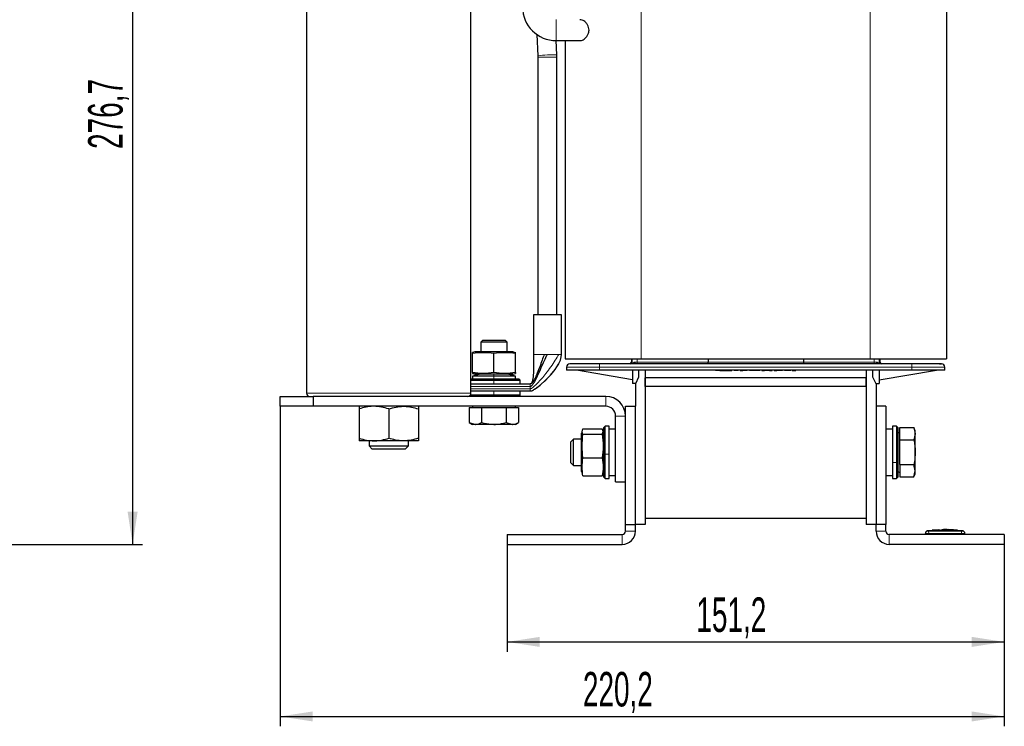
# Model space of a CAD drawing. Header units: millimetres. Extents: x 5 to 418, y 2 to 292.
# Tile 49 of 51: x 155 to 255, y 159 to 231. Entities that reach past the tile are written whole.
import ezdxf

# ---------------------------------------------------------------- set-up
doc = ezdxf.new("R2010")
doc.units = ezdxf.units.MM
doc.layers.add('SLD-0', color=7, linetype='Continuous')
doc.styles.add('SLDTEXTSTYLE0', font='TXT', dxfattribs={"width": 0.605})
doc.dimstyles.new('SLDDIMSTYLE0', dxfattribs={"dimtxt": 3.5, "dimasz": 3.302, "dimexe": 0, "dimexo": 0.0625, "dimgap": 0.875, "dimtad": 1, "dimlfac": 3, "dimrnd": 1e-09, "dimzin": 12, "dimdsep": 46, "dimtxsty": 'SLDTEXTSTYLE0', "dimsah": 1, "dimcen": 0.09, "dimadec": 0, "dimazin": 3, "dimtfac": 1, "dimtofl": 0, "dimtmove": 0, "dimatfit": 3, "dimfxl": 1, "dimfrac": 2, "dimtolj": 1, "dimtzin": 12, "dimarcsym": 0})

# ---------------------------------------------------------------- blocks, each defined once
blk = doc.blocks.new('_D_1')
at = {"layer": 'SLD-0'}
for p, q in [((119.257, 269.84), (167.434, 269.84)), ((166.434, 269.84), (166.434, 177.607)), ((151.857, 177.607), (167.434, 177.607))]:
    blk.add_line(p, q, dxfattribs=at)
for points in [[(166.434, 269.84), (165.926, 266.538), (166.942, 266.538)], [(166.434, 177.607), (166.942, 180.909), (165.926, 180.909)]]:
    blk.add_solid(points, dxfattribs=at)
at = {"layer": 'SLD-0', "insert": (161.922, 217.708), "char_height": 3.5, "attachment_point": 1, "rotation": 90, "style": 'SLDTEXTSTYLE0'}
blk.add_mtext('276,7', dxfattribs=at)
blk = doc.blocks.new('_D_2')
at = {"layer": 'SLD-0', "color": 7}
for p, q in [((204.399, 177.607), (204.399, 166.715)), ((254.799, 177.607), (254.799, 166.715)), ((204.399, 167.715), (254.799, 167.715))]:
    blk.add_line(p, q, dxfattribs=at)
for points in [[(204.399, 167.715), (207.701, 167.207), (207.701, 168.223)], [(254.799, 167.715), (251.497, 168.223), (251.497, 167.207)]]:
    blk.add_solid(points, dxfattribs=at)
at = {"layer": 'SLD-0', "color": 7, "insert": (223.583, 172.226), "char_height": 3.5, "attachment_point": 1, "style": 'SLDTEXTSTYLE0'}
blk.add_mtext('151,2', dxfattribs=at)
blk = doc.blocks.new('_D_3')
at = {"layer": 'SLD-0', "color": 7}
for p, q in [((181.399, 191.607), (181.399, 159.155)), ((254.799, 177.607), (254.799, 159.155)), ((181.399, 160.155), (254.799, 160.155))]:
    blk.add_line(p, q, dxfattribs=at)
for points in [[(181.399, 160.155), (184.701, 159.647), (184.701, 160.663)], [(254.799, 160.155), (251.497, 160.663), (251.497, 159.647)]]:
    blk.add_solid(points, dxfattribs=at)
at = {"layer": 'SLD-0', "color": 7, "insert": (212.083, 164.666), "char_height": 3.5, "attachment_point": 1, "style": 'SLDTEXTSTYLE0'}
blk.add_mtext('220,2', dxfattribs=at)

msp = doc.modelspace()

# ---------------------------------------------------------------- linework, layer by layer
at = {"color": 7, "linetype": 'Continuous', "lineweight": 25}
for p, q in [((184.0657, 239.2735), (184.0657, 192.9402)), ((200.7323, 192.9402), (200.7323, 239.2735)), ((248.9323, 233.5902), (248.9323, 196.4235)), ((207.4194, 229.3023), (207.5123, 227.1648)), ((209.3657, 228.6902), (211.7614, 228.6902)), ((209.4438, 227.2487), (209.3812, 228.6902)), ((210.2657, 228.6902), (210.2657, 196.4235)), ((207.5123, 227.1648), (207.5157, 227.0075)), ((207.5157, 227.0075), (207.5157, 200.8735)), ((209.449, 227.0075), (209.4438, 227.2487)), ((209.449, 200.8735), (209.449, 227.0075)), ((207.0657, 200.8735), (207.0657, 196.8735)), ((209.899, 200.8735), (207.0657, 200.8735)), ((209.899, 196.8735), (209.899, 200.8735)), ((201.899, 198.2735), (201.7323, 198.1069)), ((201.7323, 198.1069), (201.7323, 197.1402)), ((204.399, 198.1069), (201.7323, 198.1069)), ((204.2323, 198.2735), (201.899, 198.2735)), ((204.399, 198.1069), (204.2323, 198.2735)), ((204.399, 197.1402), (204.399, 198.1069)), ((201.1323, 197.1402), (200.899, 197.0777)), ((200.899, 196.9879), (200.899, 197.0777)), ((200.899, 195.0259), (200.899, 196.9879)), ((204.999, 197.1402), (201.1323, 197.1402)), ((203.0657, 195.0259), (203.0657, 196.9879)), ((204.999, 197.1402), (205.2323, 197.0777)), ((205.2323, 196.9879), (205.2323, 197.0777)), ((205.2323, 195.0259), (205.2323, 196.9879)), ((210.2657, 196.4235), (217.999, 196.4235)), ((245.4323, 195.9235), (213.7657, 195.9235)), ((216.999, 196.4235), (216.999, 196.0902)), ((217.999, 196.4235), (241.199, 196.4235)), ((224.7657, 196.4235), (224.7657, 196.0902)), ((234.4323, 196.4235), (234.4323, 196.0902)), ((241.199, 196.4235), (248.9323, 196.4235)), ((242.199, 196.0902), (242.199, 196.4235)), ((200.899, 195.0259), (200.899, 194.9362)), ((200.899, 194.9361), (201.1323, 194.8735)), ((201.6657, 194.8735), (200.899, 194.6735)), ((200.899, 194.6735), (200.899, 194.4069)), ((203.0657, 194.6735), (200.899, 194.6735)), ((201.3914, 194.8735), (201.1323, 194.8735)), ((204.999, 194.8735), (201.3914, 194.8735)), ((205.2323, 194.6735), (203.0657, 194.6735)), ((205.2323, 194.6735), (204.4657, 194.8735)), ((204.999, 194.8735), (205.2324, 194.9361)), ((205.2323, 195.0259), (205.2323, 194.9362)), ((205.2323, 194.4069), (205.2323, 194.6735)), ((210.4323, 195.5902), (210.4323, 195.2569)), ((213.7657, 195.2569), (210.4323, 195.2569)), ((217.099, 194.3069), (211.4323, 195.2569)), ((245.4323, 195.2569), (213.7657, 195.2569)), ((217.099, 195.2569), (217.099, 193.9235)), ((217.7657, 194.5902), (217.7657, 195.2569)), ((218.399, 195.2569), (218.399, 179.6069)), ((218.399, 195.2569), (218.399, 194.5069)), ((225.5373, 195.2569), (225.5373, 195.2402)), ((225.9483, 195.2402), (225.5373, 195.2402)), ((225.9483, 195.2569), (225.9483, 195.2402)), ((225.9483, 195.2402), (226.0155, 195.2402)), ((226.0155, 195.2402), (226.2171, 195.2402)), ((226.2171, 195.2402), (226.3131, 195.2402)), ((226.3131, 195.2402), (226.5483, 195.2402)), ((226.5483, 195.2402), (226.6155, 195.2402)), ((226.6155, 195.2402), (226.8507, 195.2402)), ((226.8507, 195.2402), (226.916, 195.2402)), ((226.916, 195.2402), (227.1848, 195.2402)), ((227.1848, 195.2402), (227.1848, 195.2569)), ((227.3999, 195.2569), (227.3999, 195.2402)), ((227.8161, 195.2402), (227.3999, 195.2402)), ((227.8161, 195.2569), (227.8161, 195.2402)), ((228.0312, 195.2569), (228.0312, 195.2402)), ((228.0312, 195.2402), (228.3, 195.2402)), ((228.7416, 195.2402), (228.3, 195.2402)), ((228.7416, 195.2569), (228.7416, 195.2402)), ((228.9567, 195.2569), (228.9567, 195.2402)), ((229.3791, 195.2402), (228.9567, 195.2402)), ((229.3791, 195.2569), (229.3791, 195.2402)), ((229.5865, 195.2402), (229.3791, 195.2402)), ((229.5865, 195.2569), (229.5865, 195.2402)), ((230.0089, 195.2402), (229.5865, 195.2402)), ((230.0089, 195.2569), (230.0089, 195.2402)), ((230.224, 195.2569), (230.224, 195.2402)), ((230.224, 195.2402), (230.4928, 195.2402)), ((230.992, 195.2402), (230.4928, 195.2402)), ((230.992, 195.2402), (231.2608, 195.2402)), ((231.2608, 195.2402), (231.2608, 195.2569)), ((231.4759, 195.2569), (231.4759, 195.2402)), ((231.4759, 195.2402), (231.7447, 195.2402)), ((232.2977, 195.2402), (231.7447, 195.2402)), ((232.2977, 195.2569), (232.2977, 195.2402)), ((232.5128, 195.2569), (232.5128, 195.2402)), ((232.9352, 195.2402), (232.5128, 195.2402)), ((232.9352, 195.2569), (232.9352, 195.2402)), ((233.1733, 195.2402), (232.9352, 195.2402)), ((233.1733, 195.2569), (233.1733, 195.2402)), ((233.289, 195.2402), (233.289, 195.2569)), ((233.289, 195.2402), (233.309, 195.2402)), ((233.309, 195.2402), (233.309, 195.2569)), ((233.309, 195.2402), (233.3956, 195.2402)), ((233.3956, 195.2402), (233.3956, 195.2569)), ((233.3956, 195.2402), (233.4756, 195.2402)), ((233.4756, 195.2402), (233.4756, 195.2569)), ((233.4756, 195.2402), (233.5556, 195.2402)), ((233.5556, 195.2402), (233.5556, 195.2569)), ((233.5556, 195.2402), (233.6423, 195.2402)), ((233.6423, 195.2402), (233.6423, 195.2569)), ((233.6423, 195.2402), (233.6623, 195.2402)), ((233.6623, 195.2402), (233.6623, 195.2569)), ((240.799, 195.2569), (240.799, 179.6069)), ((240.799, 195.2569), (240.799, 194.5069)), ((241.4323, 195.2569), (241.4323, 194.5902)), ((242.099, 195.2569), (242.099, 193.9235)), ((242.099, 194.3069), (247.9323, 195.2569)), ((248.7657, 195.2569), (245.4323, 195.2569)), ((248.7657, 195.2569), (248.7657, 195.5902)), ((200.7323, 194.4069), (203.0657, 194.4069)), ((200.7323, 194.2735), (203.0657, 194.2735)), ((200.7323, 193.8735), (201.6432, 193.8735)), ((201.6432, 193.8735), (203.0657, 193.8735)), ((203.0657, 194.4069), (205.599, 194.4069)), ((203.0657, 194.2735), (205.7323, 194.2735)), ((203.0657, 193.8735), (204.4882, 193.8735)), ((204.4882, 193.8735), (206.7323, 193.8735)), ((205.7323, 194.2735), (205.599, 194.4069)), ((205.7323, 193.8735), (205.7323, 194.2735)), ((217.4323, 193.9235), (217.099, 193.9235)), ((217.399, 193.9235), (217.399, 191.6069)), ((217.4323, 193.9235), (217.7657, 194.5902)), ((240.799, 194.5069), (218.399, 194.5069)), ((218.399, 193.6069), (218.399, 194.5069)), ((240.799, 193.6069), (240.799, 194.5069)), ((241.4323, 194.5902), (241.7657, 193.9235)), ((241.7657, 193.9235), (242.099, 193.9235)), ((241.799, 193.9235), (241.799, 191.6069)), ((203.0657, 192.7402), (200.6657, 192.7402)), ((201.6432, 193.1402), (200.7323, 193.1402)), ((203.0657, 193.1402), (201.6432, 193.1402)), ((204.4882, 193.1402), (203.0657, 193.1402)), ((205.7323, 192.7402), (203.0657, 192.7402)), ((206.7323, 193.1402), (204.4882, 193.1402)), ((205.599, 192.6069), (205.7323, 192.7402)), ((205.7323, 192.7402), (205.7323, 193.1402)), ((240.799, 193.6069), (218.399, 193.6069)), ((218.399, 193.6069), (218.399, 180.2735)), ((240.799, 193.6069), (240.799, 180.2735)), ((181.399, 191.6069), (181.399, 192.6069)), ((181.399, 192.6069), (184.7323, 192.6069)), ((184.7323, 192.6069), (184.7323, 191.6069)), ((214.399, 192.6069), (184.7323, 192.6069)), ((200.5125, 192.6268), (200.5323, 192.6069)), ((184.7323, 191.6069), (181.399, 191.6069)), ((214.399, 191.6069), (184.7323, 191.6069)), ((189.399, 191.3389), (189.399, 188.3748)), ((192.399, 191.3389), (192.399, 188.3748)), ((195.399, 191.3389), (195.399, 188.3748)), ((200.5638, 191.4735), (200.5638, 189.9671)), ((200.5638, 191.4735), (201.1893, 191.4735)), ((200.899, 191.6069), (200.899, 191.4735)), ((201.1893, 191.4735), (201.8148, 191.4735)), ((201.8148, 191.4735), (201.8148, 189.9671)), ((201.8148, 191.4735), (203.0657, 191.4735)), ((203.0657, 191.4735), (204.3166, 191.4735)), ((204.3166, 191.4735), (204.3166, 189.9671)), ((204.3166, 191.4735), (204.9421, 191.4735)), ((204.9421, 191.4735), (205.5675, 191.4735)), ((205.2323, 191.4735), (205.2323, 191.6069)), ((205.5675, 191.4735), (205.5675, 189.9671)), ((216.399, 179.6069), (216.399, 191.6069)), ((216.399, 191.6069), (217.399, 191.6069)), ((217.399, 179.6069), (217.399, 191.6069)), ((241.799, 191.6069), (241.799, 179.6069)), ((242.799, 191.6069), (241.799, 191.6069)), ((242.799, 191.6069), (242.799, 179.6069)), ((200.5638, 189.9671), (200.899, 189.7735)), ((200.5638, 189.9671), (201.1893, 189.7735)), ((201.1893, 189.7735), (200.899, 189.7735)), ((203.0657, 189.7735), (201.1893, 189.7735)), ((204.9421, 189.7735), (203.0657, 189.7735)), ((204.3166, 189.9671), (204.9421, 189.7735)), ((205.2323, 189.7735), (204.9421, 189.7735)), ((205.2323, 189.7735), (205.5675, 189.9671)), ((215.399, 183.9402), (215.399, 190.6069)), ((212.0118, 189.17), (211.9323, 188.8735)), ((211.9323, 188.8231), (211.9323, 188.8735)), ((211.9323, 188.3514), (211.9323, 188.8231)), ((212.0847, 189.3342), (214.0467, 189.3342)), ((212.0847, 188.7664), (214.0467, 188.7664)), ((214.1365, 189.0503), (214.0467, 189.3342)), ((214.0467, 188.7664), (214.1365, 189.0503)), ((214.199, 188.8735), (214.1203, 189.1674)), ((214.3323, 189.6069), (214.199, 189.4735)), ((214.199, 186.7574), (214.199, 189.4735)), ((214.7323, 189.6069), (214.3323, 189.6069)), ((214.3323, 186.7478), (214.3323, 189.6069)), ((214.7323, 186.7478), (214.7323, 189.6069)), ((215.399, 189.2735), (214.7323, 189.2735)), ((243.4657, 189.2735), (242.799, 189.2735)), ((243.8657, 189.6069), (243.4657, 189.6069)), ((243.4657, 189.6069), (243.4657, 185.9187)), ((243.999, 189.4735), (243.8657, 189.6069)), ((243.8657, 189.6069), (243.8657, 185.9187)), ((243.999, 189.4735), (243.999, 185.9698)), ((244.199, 188.994), (243.999, 188.8785)), ((244.199, 189.442), (245.6437, 189.442)), ((244.199, 188.1911), (244.199, 189.442)), ((245.7657, 189.1069), (245.6437, 189.442)), ((245.6437, 189.442), (245.7657, 188.8166)), ((245.7657, 188.8166), (245.6437, 188.1911)), ((245.7657, 188.8166), (245.7657, 189.1069)), ((245.7657, 186.9402), (245.7657, 188.8166)), ((190.899, 188.1069), (189.399, 188.1069)), ((190.399, 188.1069), (190.399, 187.6069)), ((193.899, 188.1069), (190.899, 188.1069)), ((195.399, 188.1069), (193.899, 188.1069)), ((194.399, 187.6069), (194.399, 188.1069)), ((211.1213, 188.2735), (210.8657, 188.0179)), ((210.8657, 185.8625), (210.8657, 188.0179)), ((211.9323, 188.2735), (211.1213, 188.2735)), ((211.1213, 185.6069), (211.1213, 188.2735)), ((211.9323, 185.0069), (211.9323, 188.3514)), ((244.199, 188.1911), (245.6437, 188.1911)), ((244.199, 185.6893), (244.199, 188.1911)), ((190.399, 187.6069), (190.7323, 187.2735)), ((190.399, 187.6069), (194.399, 187.6069)), ((194.0657, 187.2735), (190.7323, 187.2735)), ((194.0657, 187.2735), (194.399, 187.6069)), ((214.199, 184.4069), (214.199, 186.7574)), ((214.3323, 184.2735), (214.3323, 186.7478)), ((214.7323, 184.2735), (214.7323, 186.7478)), ((245.7657, 185.0638), (245.7657, 186.9402)), ((210.8657, 185.8625), (211.1213, 185.6069)), ((212.0847, 186.3724), (214.0467, 186.3724)), ((243.4657, 185.9187), (243.4657, 184.2735)), ((243.8657, 185.9187), (243.8657, 184.2735)), ((243.999, 185.9698), (243.999, 184.4069)), ((244.199, 185.6893), (244.199, 184.4383)), ((244.199, 185.6893), (245.6437, 185.6893)), ((245.7657, 185.0638), (245.6437, 185.6893)), ((211.1213, 185.6069), (211.9323, 185.6069)), ((211.9323, 185.0069), (212.0118, 184.7103)), ((212.0847, 184.5462), (212.0312, 184.7155)), ((214.0467, 184.5462), (214.1003, 184.7155)), ((214.1196, 184.7104), (214.199, 185.0069)), ((243.999, 185.0019), (244.199, 184.8864)), ((245.6437, 184.4383), (245.7657, 185.0638)), ((245.6437, 184.4383), (245.7657, 184.7735)), ((245.7657, 184.7735), (245.7657, 185.0638)), ((212.0847, 184.5462), (214.0467, 184.5462)), ((214.199, 184.4069), (214.3323, 184.2735)), ((214.3323, 184.2735), (214.7323, 184.2735)), ((214.7323, 184.6069), (215.399, 184.6069)), ((215.399, 183.9402), (216.399, 183.9402)), ((242.799, 184.6069), (243.4657, 184.6069)), ((243.4657, 184.2735), (243.8657, 184.2735)), ((243.8657, 184.2735), (243.999, 184.4069)), ((244.199, 184.4383), (245.6437, 184.4383)), ((218.399, 180.2735), (240.799, 180.2735)), ((216.399, 179.6069), (217.399, 179.6069)), ((216.399, 178.9402), (216.399, 179.6069)), ((217.399, 178.9402), (217.399, 179.6069)), ((218.399, 179.6069), (217.399, 179.6069)), ((241.799, 179.6069), (240.799, 179.6069)), ((242.799, 179.6069), (241.799, 179.6069)), ((241.799, 178.9402), (241.799, 179.6069)), ((242.799, 178.9402), (242.799, 179.6069)), ((246.799, 178.6069), (246.799, 178.7109)), ((247.5069, 179.006), (246.9797, 178.9649)), ((248.1089, 179.0729), (247.4902, 179.0353)), ((248.2169, 179.0204), (247.506, 178.9911)), ((247.506, 179.0125), (248.2169, 179.0204)), ((247.506, 179.0125), (247.506, 179.0058)), ((247.506, 178.9684), (247.506, 178.9617)), ((248.2179, 179.0657), (247.5853, 179.036)), ((248.4848, 179.0644), (249.922, 179.0444)), ((248.7174, 179.0281), (250.0438, 179.0157)), ((250.0438, 178.9937), (248.7174, 179.0281)), ((250.0438, 179.009), (249.1202, 179.0176)), ((250.0595, 179.0406), (249.4416, 179.0756)), ((250.6183, 178.9649), (250.0427, 179.0098)), ((250.0438, 179.0157), (250.0438, 179.009)), ((250.0438, 178.9696), (250.0438, 178.963)), ((250.799, 178.6069), (250.799, 178.7109)), ((204.399, 178.6069), (204.399, 177.6069)), ((204.399, 178.6069), (216.0657, 178.6069)), ((254.799, 178.6069), (243.1323, 178.6069)), ((254.799, 178.6069), (254.799, 177.6069)), ((204.399, 177.6069), (216.0657, 177.6069)), ((254.799, 177.6069), (243.1323, 177.6069))]:
    msp.add_line(p, q, dxfattribs=at)
at = {"color": 7, "linetype": 'Continuous', "lineweight": 18}
for p, q in [((217.999, 233.5902), (217.999, 196.4235)), ((241.199, 233.5902), (241.199, 196.4235)), ((209.3657, 229.7569), (209.3657, 230.8235)), ((209.3657, 228.6902), (209.3657, 229.7569)), ((207.5157, 227.0075), (209.449, 227.0075)), ((207.0657, 196.8735), (207.1236, 196.8735)), ((208.1629, 196.8735), (208.4823, 196.8735)), ((209.6285, 196.8735), (209.6879, 196.8735)), ((213.7657, 195.5902), (213.7657, 195.9235)), ((216.999, 196.0902), (217.0725, 196.0902)), ((217.0725, 196.0902), (217.0867, 195.9448)), ((217.0867, 196.4235), (217.0867, 195.9448)), ((217.3706, 196.0902), (217.5757, 196.0902)), ((217.5757, 196.0902), (217.5757, 196.4235)), ((217.5757, 196.0902), (224.7657, 196.0902)), ((224.7657, 196.0902), (234.4323, 196.0902)), ((234.4323, 196.0902), (241.6224, 196.0902)), ((241.6224, 196.4235), (241.6224, 196.0902)), ((241.6224, 196.0902), (241.8274, 196.0902)), ((242.1113, 196.4235), (242.1113, 195.9448)), ((242.1113, 195.9448), (242.1256, 196.0902)), ((242.1256, 196.0902), (242.199, 196.0902)), ((245.4323, 195.5902), (245.4323, 195.9235)), ((201.3914, 194.8735), (200.899, 195.0259)), ((203.0657, 194.8735), (203.0657, 194.6735)), ((203.0657, 194.6735), (203.0657, 194.4069)), ((213.7657, 195.5902), (210.4323, 195.5902)), ((213.7657, 195.5902), (245.4323, 195.5902)), ((213.7657, 195.2569), (213.7657, 195.5902)), ((226.0155, 195.2569), (226.0155, 195.2402)), ((226.2171, 195.2402), (226.2171, 195.2569)), ((226.3131, 195.2569), (226.3131, 195.2402)), ((226.5483, 195.2402), (226.5483, 195.2569)), ((226.6155, 195.2569), (226.6155, 195.2402)), ((226.8507, 195.2402), (226.8507, 195.2569)), ((226.916, 195.2569), (226.916, 195.2402)), ((228.3, 195.2402), (228.3, 195.2569)), ((230.4928, 195.2402), (230.4928, 195.2569)), ((230.992, 195.2569), (230.992, 195.2402)), ((231.7447, 195.2402), (231.7447, 195.2569)), ((248.7657, 195.5902), (245.4323, 195.5902)), ((245.4323, 195.5902), (245.4323, 195.2569)), ((203.0657, 194.4069), (203.0657, 194.2735)), ((203.0657, 193.8735), (203.0657, 194.2735)), ((184.0657, 192.9402), (192.399, 192.9402)), ((192.399, 192.9402), (200.7323, 192.9402)), ((200.7323, 193.6291), (206.7323, 193.6291)), ((200.7323, 193.3846), (206.7323, 193.3846)), ((203.0657, 193.1402), (203.0657, 192.7402)), ((203.0657, 192.6069), (203.0657, 192.7402)), ((206.7323, 193.3846), (206.7323, 193.6291)), ((214.399, 191.6069), (214.399, 192.6069)), ((216.399, 190.6069), (215.399, 190.6069)), ((211.9323, 188.3514), (212.0847, 188.7664)), ((214.199, 188.8231), (214.1365, 189.0503)), ((214.199, 186.7574), (214.3323, 186.7478)), ((214.7323, 186.7478), (214.3323, 186.7478)), ((243.4657, 185.9187), (243.8657, 185.9187)), ((243.999, 185.9698), (243.8657, 185.9187)), ((216.399, 178.9402), (217.399, 178.9402)), ((241.799, 178.9402), (242.799, 178.9402)), ((247.1296, 178.9441), (247.1323, 178.7108)), ((247.1323, 178.6069), (247.1323, 178.7108)), ((250.4684, 178.9441), (250.4657, 178.7108)), ((250.4657, 178.6069), (250.4657, 178.7108)), ((250.5697, 178.9441), (250.5968, 178.9678)), ((216.0657, 177.6069), (216.0657, 178.6069)), ((243.1323, 178.6069), (243.1323, 177.6069))]:
    msp.add_line(p, q, dxfattribs=at)
at = {"color": 7, "linetype": 'Continuous', "lineweight": 25, "flags": 128}
msp.add_lwpolyline([(206.7969, 193.151), (206.795, 193.1505), (206.8242, 193.1596), (206.9034, 193.1917), (206.9704, 193.2245), (207.0619, 193.2748), (207.1184, 193.3084), (207.183, 193.3488), (207.3383, 193.4526), (207.7493, 193.7632), (208.2601, 194.209), (208.7972, 194.7561), (209.2709, 195.3396), (209.6074, 195.8748), (209.7927, 196.2942), (209.8758, 196.6121), (209.899, 196.8735), (209.899, 196.8735)], dxfattribs=at)
at = {"color": 7, "linetype": 'Continuous', "lineweight": 18, "flags": 128}
for points in [[(217.085, 195.9235), (217.0856, 195.9281), (217.0867, 195.9448)], [(217.2986, 195.9235), (217.3127, 195.9267), (217.3262, 195.9362), (217.3386, 195.9516), (217.3495, 195.9723), (217.3585, 195.9976), (217.3651, 196.0264), (217.3692, 196.0577), (217.3706, 196.0902)], [(241.8274, 196.0902), (241.8288, 196.0577), (241.8329, 196.0264), (241.8395, 195.9976), (241.8485, 195.9723), (241.8594, 195.9516), (241.8719, 195.9362), (241.8854, 195.9267), (241.8994, 195.9235)], [(242.1113, 195.9448), (242.1124, 195.9281), (242.1131, 195.9235)]]:
    msp.add_lwpolyline(points, dxfattribs=at)
at = {"color": 7, "linetype": 'Continuous', "lineweight": 25}
for centre, radius, start, end in [((209.3657, 232.0902), 3.4, 180, 270), ((210.7657, 195.5902), 0.3333, 90, 180), ((216.8323, 196.0902), 0.1667, 270, 0), ((242.3657, 196.0902), 0.1667, 180, 270), ((248.4323, 195.5902), 0.3333, 0, 90), ((184.399, 192.9402), 0.3333, 180, 270), ((200.399, 192.9402), 0.3333, 270, 0), ((214.399, 190.6069), 2, 0, 90), ((214.399, 190.6069), 1, 0, 90), ((216.0657, 178.9402), 1.3333, 270, 0), ((216.0657, 178.9402), 0.3333, 270, 0), ((243.1323, 178.9402), 1.3333, 180, 270), ((243.1323, 178.9402), 0.3333, 180, 270), ((247.0323, 178.7366), 0.2333, 97.642337, 180), ((250.5657, 178.7366), 0.2333, 360, 82.373112)]:
    msp.add_arc(centre, radius, start, end, dxfattribs=at)
at = {"color": 7, "linetype": 'Continuous', "lineweight": 18}
for centre, radius, start, end in [((209.0947, 213.002), 14.2509, 88.596363, 96.375307), ((216.9058, 196.0902), 0.1666, 270.007482, 0.00748), ((215.6558, 196.0486), 1.9203, 356.267138, 1.242722), ((243.5422, 196.0486), 1.9203, 178.757278, 183.732862), ((242.2922, 196.0902), 0.1666, 179.99252, 269.992518), ((247.0323, 178.7108), 0.2333, 90.989679, 179.997938), ((250.5657, 178.7108), 0.2333, 0.002064, 89.009565)]:
    msp.add_arc(centre, radius, start, end, dxfattribs=at)
at = {"color": 7, "linetype": 'Continuous', "lineweight": 25}
for centre, start_param, end_param in [((224.7639, 196.0902), 3.1415927, 4.712389), ((234.4342, 196.0902), 1.5707963, 3.1415927)]:
    msp.add_ellipse(centre, major_axis=(0, 0.1667), ratio=0.0108683, start_param=start_param, end_param=end_param, dxfattribs=at)
for points, knots in [([(212.7009, 229.7569), (212.6928, 229.8518), (212.6766, 230.0411), (212.5471, 230.3259), (212.3251, 230.5975), (212.0367, 230.7946), (211.8444, 230.803), (211.7612, 230.8067)], [0, 0, 0, 0, 0.1457497, 0.2906261, 0.5050782, 0.7857066, 1, 1, 1, 1]), ([(211.7614, 228.7054), (211.8238, 228.7055), (211.9941, 228.7059), (212.267, 228.869), (212.5114, 229.129), (212.6529, 229.4109), (212.698, 229.6229), (212.7004, 229.7333), (212.7009, 229.7569)], [0, 0, 0, 0, 0.1620514, 0.4422482, 0.6672765, 0.8299622, 0.9636292, 1, 1, 1, 1]), ([(200.899, 196.9879), (201.2601, 197.0328), (201.9823, 197.1226), (202.7046, 197.0328), (203.0657, 196.9879)], [0, 0, 0, 0, 0.4999949, 1, 1, 1, 1]), ([(203.0657, 196.9879), (203.4268, 197.0328), (204.149, 197.1226), (204.8712, 197.0328), (205.2323, 196.9879)], [0, 0, 0, 0, 0.4999949, 1, 1, 1, 1]), ([(207.0663, 196.8735), (207.0794, 196.1683), (207.0966, 195.2409), (207.0092, 194.2632), (206.8986, 193.9987), (206.8509, 193.9276), (206.8028, 193.8897), (206.7625, 193.8754), (206.7424, 193.8741), (206.7323, 193.8735)], [0, 0, 0, 0, 0.6834896, 0.8988382, 0.9325408, 0.9592069, 0.9806398, 0.9903634, 1, 1, 1, 1]), ([(206.7323, 193.6291), (206.7517, 193.6316), (206.7942, 193.637), (206.8541, 193.6728), (206.9744, 193.775), (207.1343, 194.0081), (207.3374, 194.3799), (207.5809, 194.8987), (207.8559, 195.5259), (208.151, 196.2131), (208.3766, 196.6628), (208.4823, 196.8735)], [0, 0, 0, 0, 0.0148792, 0.0325481, 0.054008, 0.1424062, 0.2626605, 0.4054669, 0.613234, 0.818714, 1, 1, 1, 1]), ([(208.1629, 196.8735), (208.0891, 196.6757), (207.9317, 196.2532), (207.7073, 195.6162), (207.4892, 195.0378), (207.2861, 194.561), (207.1095, 194.2193), (206.9639, 194.0057), (206.8508, 193.913), (206.7926, 193.8804), (206.7515, 193.8757), (206.7323, 193.8735)], [0, 0, 0, 0, 0.1795622, 0.3833626, 0.5901262, 0.7327213, 0.8532939, 0.9428217, 0.9650165, 0.9837174, 1, 1, 1, 1]), ([(213.7657, 195.9235), (213.3883, 195.9235), (212.8077, 195.9235), (212.1093, 195.9235), (211.6287, 195.9235), (211.2415, 195.9235), (210.8674, 195.9235), (210.8058, 195.9235), (210.7657, 195.9235)], [0, 0, 0, 0, 0.23945684, 0.36836066, 0.5, 0.63163934, 0.76054316, 1, 1, 1, 1]), ([(248.4323, 195.9235), (248.3923, 195.9235), (248.3306, 195.9235), (247.9565, 195.9235), (247.5693, 195.9235), (247.0887, 195.9235), (246.3903, 195.9235), (245.8097, 195.9235), (245.4323, 195.9235)], [0, 0, 0, 0, 0.23945684, 0.36836066, 0.5, 0.63163934, 0.76054316, 1, 1, 1, 1]), ([(248.2223, 195.9235), (248.2273, 195.9235), (248.2677, 195.9235), (248.3255, 195.9235), (248.4101, 195.9235), (248.4236, 195.9235), (248.4323, 195.9235)], [0, 0, 0, 0, 0.03536426, 0.28654184, 0.53804962, 1, 1, 1, 1]), ([(248.2223, 195.9235), (248.2273, 195.9235), (248.2677, 195.9235), (248.3255, 195.9235), (248.4101, 195.9235), (248.4236, 195.9235), (248.4323, 195.9235)], [0, 0, 0, 0, 0.0353643, 0.2865418, 0.5380496, 1, 1, 1, 1]), ([(248.2223, 195.9235), (248.2273, 195.9235), (248.2677, 195.9235), (248.3255, 195.9235), (248.4101, 195.9235), (248.4236, 195.9235), (248.4323, 195.9235)], [0, 0, 0, 0, 0.0353643, 0.2865418, 0.5380496, 1, 1, 1, 1]), ([(248.2223, 195.9235), (248.2273, 195.9235), (248.2677, 195.9235), (248.3255, 195.9235), (248.4101, 195.9235), (248.4236, 195.9235), (248.4323, 195.9235)], [0, 0, 0, 0, 0.0353643, 0.2865418, 0.5380496, 1, 1, 1, 1]), ([(203.0657, 195.0259), (202.7046, 194.981), (201.9824, 194.8911), (201.2601, 194.981), (200.899, 195.0259)], [0, 0, 0, 0, 0.4999949, 1, 1, 1, 1]), ([(205.2323, 195.0259), (204.8712, 194.981), (204.149, 194.8911), (203.4268, 194.981), (203.0657, 195.0259)], [0, 0, 0, 0, 0.4999949, 1, 1, 1, 1]), ([(190.899, 191.6069), (190.8635, 191.6065), (190.5942, 191.6041), (190.0865, 191.5456), (189.6296, 191.4082), (189.399, 191.3389)], [0, 0, 0, 0, 0.07009, 0.5307844, 1, 1, 1, 1]), ([(189.399, 191.6069), (189.399, 191.5738), (189.399, 191.5314), (189.399, 191.3735), (189.399, 191.3389)], [0, 0, 0, 0, 0.7810476, 1, 1, 1, 1]), ([(192.399, 191.3389), (192.1554, 191.4138), (191.6637, 191.565), (191.1555, 191.5928), (190.899, 191.6069)], [0, 0, 0, 0, 0.49545796, 1, 1, 1, 1]), ([(192.399, 191.3389), (192.6426, 191.4138), (193.1343, 191.565), (193.6426, 191.5928), (193.899, 191.6069)], [0, 0, 0, 0, 0.49545796, 1, 1, 1, 1]), ([(193.899, 191.6069), (193.9346, 191.6065), (194.2038, 191.6041), (194.7115, 191.5456), (195.1684, 191.4082), (195.399, 191.3389)], [0, 0, 0, 0, 0.07009, 0.5307844, 1, 1, 1, 1]), ([(195.399, 191.6069), (195.399, 191.5738), (195.399, 191.5314), (195.399, 191.3735), (195.399, 191.3389)], [0, 0, 0, 0, 0.7810476, 1, 1, 1, 1]), ([(201.1893, 189.7735), (201.2041, 189.7737), (201.4153, 189.7765), (201.6223, 189.8752), (201.8148, 189.9671)], [0, 0, 0, 0, 0.0702148, 1, 1, 1, 1]), ([(201.8148, 189.9671), (201.8961, 189.9442), (202.3033, 189.8299), (202.7268, 189.7986), (203.0657, 189.7735)], [0, 0, 0, 0, 0.1997433, 1, 1, 1, 1]), ([(203.0657, 189.7735), (203.1601, 189.7755), (203.5833, 189.7844), (203.996, 189.8872), (204.3166, 189.9671)], [0, 0, 0, 0, 0.22301872, 1, 1, 1, 1]), ([(204.9421, 189.7735), (204.9569, 189.7737), (205.1681, 189.7765), (205.3751, 189.8752), (205.5675, 189.9671)], [0, 0, 0, 0, 0.0702148, 1, 1, 1, 1]), ([(212.0847, 188.7664), (212.0397, 188.8612), (211.95, 189.0505), (212.0398, 189.2398), (212.0847, 189.3342)], [0, 0, 0, 0, 0.5008729, 1, 1, 1, 1]), ([(212.0847, 186.3724), (212.0398, 186.7714), (211.95, 187.5694), (212.0398, 188.3674), (212.0847, 188.7664)], [0, 0, 0, 0, 0.4999949, 1, 1, 1, 1]), ([(214.0467, 188.7664), (214.0916, 188.3674), (214.1814, 187.5694), (214.0916, 186.7714), (214.0467, 186.3724)], [0, 0, 0, 0, 0.4999949, 1, 1, 1, 1]), ([(189.399, 188.3748), (189.6426, 188.2999), (190.1343, 188.1488), (190.6426, 188.1209), (190.899, 188.1069)], [0, 0, 0, 0, 0.495458, 1, 1, 1, 1]), ([(189.399, 188.3748), (189.399, 188.3402), (189.399, 188.1824), (189.399, 188.14), (189.399, 188.1069)], [0, 0, 0, 0, 0.2189524, 1, 1, 1, 1]), ([(190.899, 188.1069), (190.9346, 188.1072), (191.2038, 188.1096), (191.7115, 188.1681), (192.1684, 188.3055), (192.399, 188.3748)], [0, 0, 0, 0, 0.07009, 0.5307844, 1, 1, 1, 1]), ([(193.899, 188.1069), (193.8635, 188.1072), (193.5942, 188.1096), (193.0865, 188.1681), (192.6296, 188.3055), (192.399, 188.3748)], [0, 0, 0, 0, 0.07009, 0.5307844, 1, 1, 1, 1]), ([(195.399, 188.3748), (195.1554, 188.2999), (194.6637, 188.1488), (194.1555, 188.1209), (193.899, 188.1069)], [0, 0, 0, 0, 0.495458, 1, 1, 1, 1]), ([(195.399, 188.3748), (195.399, 188.3402), (195.399, 188.1824), (195.399, 188.14), (195.399, 188.1069)], [0, 0, 0, 0, 0.2189524, 1, 1, 1, 1]), ([(245.6437, 188.1911), (245.646, 188.1781), (245.7207, 187.7658), (245.7436, 187.3464), (245.7657, 186.9402)], [0, 0, 0, 0, 0.03148504, 1, 1, 1, 1]), ([(245.7657, 186.9402), (245.752, 186.6235), (245.7339, 186.2038), (245.6615, 185.7906), (245.6437, 185.6893)], [0, 0, 0, 0, 0.7546767, 1, 1, 1, 1]), ([(212.0847, 184.5462), (212.0398, 184.8505), (211.95, 185.4593), (212.0398, 186.068), (212.0847, 186.3724)], [0, 0, 0, 0, 0.4999949, 1, 1, 1, 1]), ([(214.0467, 186.3724), (214.0916, 186.068), (214.1814, 185.4593), (214.0916, 184.8506), (214.0467, 184.5462)], [0, 0, 0, 0, 0.4999949, 1, 1, 1, 1]), ([(247.506, 178.9684), (247.8531, 178.9761), (248.6989, 178.9948), (249.5449, 178.979), (250.0438, 178.9696)], [0, 0, 0, 0, 0.4103295, 1, 1, 1, 1]), ([(250.0438, 178.963), (249.6969, 178.9703), (248.851, 178.9882), (248.005, 178.9716), (247.506, 178.9617)], [0, 0, 0, 0, 0.4100764, 1, 1, 1, 1]), ([(248.4848, 179.04), (248.4828, 179.039), (248.4787, 179.0369), (248.4465, 179.0336), (248.3992, 179.0306), (248.3401, 179.0282), (248.2766, 179.0265), (248.2155, 179.0257), (248.1638, 179.0258), (248.1276, 179.0269), (248.114, 179.0285), (248.1131, 179.0296), (248.1129, 179.0299)], [0, 0, 0, 0, 0.10757797, 0.21515507, 0.32274136, 0.43026461, 0.53768061, 0.64498658, 0.75221303, 0.85941075, 0.96664052, 1, 1, 1, 1]), ([(249.0171, 179.0996), (248.9363, 179.1064), (248.7616, 179.121), (248.5869, 179.1049), (248.493, 179.0962)], [0, 0, 0, 0, 0.46211701, 1, 1, 1, 1]), ([(249.922, 179.0444), (249.5751, 179.076), (249.1594, 179.1137), (248.7436, 179.0909), (248.6749, 179.0871)], [0, 0, 0, 0, 0.8346286, 1, 1, 1, 1])]:
    msp.add_open_spline(points, degree=3, knots=knots, dxfattribs=at)
at = {"color": 7, "linetype": 'Continuous', "lineweight": 18}
for points, knots in [([(206.7323, 193.3846), (206.7486, 193.3864), (206.785, 193.3903), (206.8415, 193.414), (206.9456, 193.4706), (207.1708, 193.6431), (207.5007, 193.967), (207.9123, 194.4265), (208.3668, 194.9824), (208.8349, 195.6081), (209.2828, 196.2573), (209.5179, 196.6764), (209.6285, 196.8735)], [0, 0, 0, 0, 0.00993534, 0.02233964, 0.03744263, 0.08365812, 0.1992944, 0.33026603, 0.47781353, 0.66211283, 0.84109605, 1, 1, 1, 1]), ([(209.899, 196.8735), (209.8552, 196.6153), (209.7613, 196.0622), (209.1555, 195.1444), (208.4423, 194.3569), (207.7216, 193.7326), (207.2786, 193.4018), (206.9779, 193.2218), (206.8118, 193.1508), (206.7556, 193.1433), (206.7323, 193.1402)], [0, 0, 0, 0, 0.1629584, 0.3491352, 0.6533704, 0.7897628, 0.901024, 0.9694974, 0.9874009, 1, 1, 1, 1]), ([(217.0867, 195.9448), (217.0881, 195.9354), (217.0902, 195.9212), (217.1003, 195.9184), (217.1203, 195.9294), (217.1639, 195.9886), (217.2328, 196.0514), (217.3063, 196.0849), (217.3499, 196.0885), (217.3706, 196.0902)], [0, 0, 0, 0, 0.1249232, 0.1872242, 0.2507139, 0.5000735, 0.7492138, 0.880825, 1, 1, 1, 1]), ([(241.8274, 196.0902), (241.8482, 196.0885), (241.8918, 196.0849), (241.9469, 196.0598), (241.9935, 196.0257), (242.0437, 195.9756), (242.0779, 195.9292), (242.0978, 195.9184), (242.1079, 195.9213), (242.1099, 195.9354), (242.1113, 195.9448)], [0, 0, 0, 0, 0.1192262, 0.2509401, 0.3751926, 0.5005601, 0.7503254, 0.8135637, 0.8757364, 1, 1, 1, 1]), ([(247.1323, 178.7108), (247.0949, 178.7107), (247.0199, 178.7105), (246.92, 178.7104), (246.8447, 178.7104), (246.8047, 178.7106), (246.8006, 178.7108), (246.799, 178.7109)], [0, 0, 0, 0, 0.2146728, 0.4293525, 0.6440267, 0.8586958, 1, 1, 1, 1]), ([(247.0013, 178.9678), (247.0013, 178.9678), (246.9922, 178.9757), (247.0103, 178.9599), (247.0283, 178.9441)], [0, 0, 0, 0, 0.0000741, 1, 1, 1, 1]), ([(247.0283, 178.9441), (247.0289, 178.9441), (247.0303, 178.9439), (247.0427, 178.9437), (247.0656, 178.9437), (247.0957, 178.9438), (247.1183, 178.944), (247.1296, 178.9441)], [0, 0, 0, 0, 0.14056698, 0.35532785, 0.57084385, 0.7860438, 1, 1, 1, 1]), ([(247.1296, 178.9441), (247.5085, 178.9477), (248.2665, 178.955), (249.3795, 178.9547), (250.1135, 178.9476), (250.4684, 178.9441)], [0, 0, 0, 0, 0.34049866, 0.68104892, 1, 1, 1, 1]), ([(250.4657, 178.7108), (250.1113, 178.7144), (249.3785, 178.7218), (248.2674, 178.7221), (247.5107, 178.7146), (247.1323, 178.7108)], [0, 0, 0, 0, 0.3189779, 0.6594764, 1, 1, 1, 1]), ([(250.799, 178.7109), (250.7953, 178.7107), (250.788, 178.7105), (250.7305, 178.7104), (250.6459, 178.7104), (250.5522, 178.7106), (250.4903, 178.7108), (250.4657, 178.7108)], [0, 0, 0, 0, 0.2146723, 0.429352, 0.6440261, 0.8586954, 1, 1, 1, 1]), ([(250.4684, 178.9441), (250.4758, 178.944), (250.4945, 178.9438), (250.5228, 178.9437), (250.5484, 178.9437), (250.566, 178.9438), (250.5685, 178.944), (250.5697, 178.9441)], [0, 0, 0, 0, 0.1406569, 0.3555038, 0.5710329, 0.7861716, 1, 1, 1, 1])]:
    msp.add_open_spline(points, degree=3, knots=knots, dxfattribs=at)
for points in [[(207.1236, 196.8735), (207.168, 196.8735), (207.2569, 196.8735), (207.5009, 196.8735), (207.8046, 196.8735), (208.0434, 196.8735), (208.1629, 196.8735)], [(208.4823, 196.8735), (208.5937, 196.8735), (208.8163, 196.8735), (209.1307, 196.8735), (209.4138, 196.8735), (209.5569, 196.8735), (209.6285, 196.8735)], [(209.6879, 196.8735), (209.749, 196.8735), (209.8711, 196.8735), (209.8897, 196.8735), (209.899, 196.8735)], [(206.7323, 193.746), (206.7323, 193.7644), (206.7323, 193.8012), (206.7323, 193.8415), (206.7323, 193.8685), (206.7323, 193.8718), (206.7323, 193.8735)], [(206.7323, 193.6291), (206.7323, 193.6495), (206.7323, 193.6904), (206.7323, 193.7275), (206.7323, 193.746)], [(206.7323, 193.1402), (206.7323, 193.1439), (206.7323, 193.1512), (206.7323, 193.2077), (206.7323, 193.2885), (206.7323, 193.3526), (206.7323, 193.3846)]]:
    msp.add_open_spline(points, degree=3, dxfattribs=at)

# ---------------------------------------------------------------- dimensions: what is measured, and where the dimension line sits
at = {"layer": 'SLD-0'}
dim = msp.add_linear_dim(base=(166.4335, 177.6069), p1=(119.2572, 269.8402), p2=(151.8572, 177.6069), angle=90, dimstyle='SLDDIMSTYLE0', dxfattribs=at)
dim.commit()
dim.dimension.update_dxf_attribs({"geometry": '_D_1', "text_midpoint": (166.4335, 223.7235), "dimtype": 160})
at = {"layer": 'SLD-0', "color": 7}
for base, p1, picture, middle in [((254.799, 160.1545), (181.399, 191.6069), '_D_3', (218.099, 160.1545)), ((254.799, 167.7147), (204.399, 177.6069), '_D_2', (229.599, 167.7147))]:
    dim = msp.add_linear_dim(base=base, p1=p1, p2=(254.799, 177.6069), dimstyle='SLDDIMSTYLE0', dxfattribs=at)
    dim.commit()
    dim.dimension.update_dxf_attribs({"geometry": picture, "text_midpoint": middle, "dimtype": 160})

doc.saveas('drawing.dxf')
